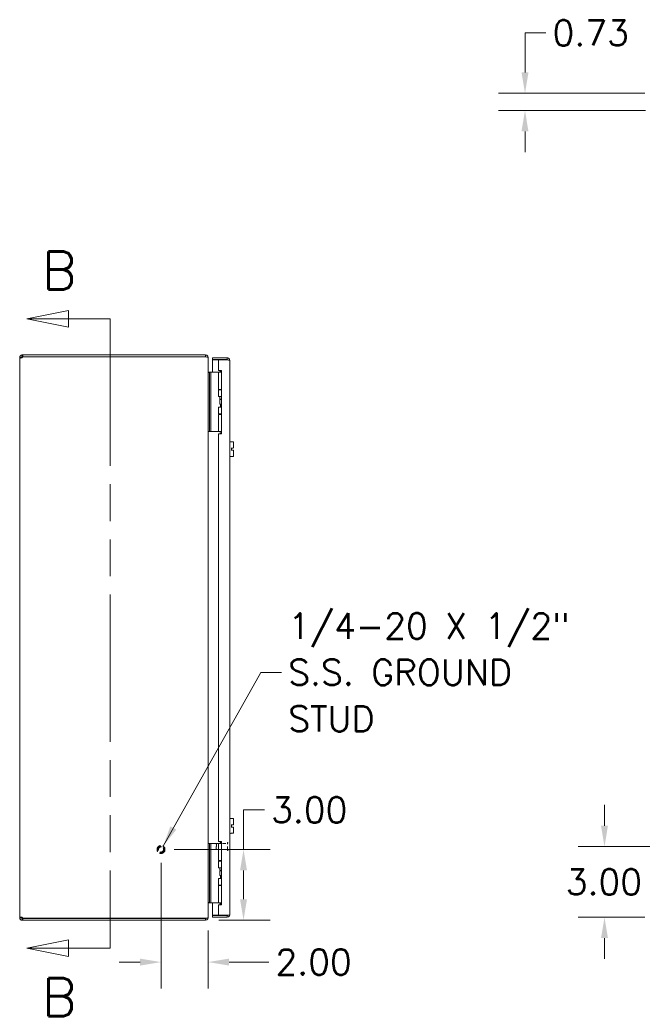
# Model space of a CAD drawing. Header units: inches. Extents: x 8 to 149, y 14 to 90.
# Tile 2 of 5: x 10 to 36, y 37 to 79. Entities that reach past the tile are written whole.
import ezdxf

# ---------------------------------------------------------------- set-up
doc = ezdxf.new("R2010")
doc.units = ezdxf.units.IN
doc.header["$LTSCALE"] = 9
doc.header["$MEASUREMENT"] = 0
doc.linetypes.add('DASHED', pattern=[0.2067, 0.1654, -0.0413])
doc.linetypes.add('DOUBLE_DASH_CHAIN', pattern=[1.2403, 0.6614, -0.0827, 0.1654, -0.0827, 0.1654, -0.0827])
for name, color, linetype, lineweight in [('Dimension (ANSI)', 7, 'Continuous', 13), ('Hidden (ANSI)', 7, 'DASHED', 15), ('Section Line (ANSI)', 7, 'DOUBLE_DASH_CHAIN', 13), ('Symbol (ANSI)', 7, 'Continuous', 18), ('Visible (ANSI)', 7, 'Continuous', 13)]:
    doc.layers.add(name, color=color, linetype=linetype, lineweight=lineweight)
doc.styles.add('Label Text (ANSI)', font='RomanS.shx')
doc.styles.add('Note Text (ANSI)', font='RomanS.shx')
doc.dimstyles.new('Default (ANSI)', dxfattribs={"dimscale": 9, "dimtxt": 0.12, "dimasz": 0.098425, "dimexe": 0.125, "dimexo": 0.0625, "dimgap": 0.031496, "dimtad": 0, "dimtih": 1, "dimtoh": 1, "dimdec": 3, "dimrnd": 1e-08, "dimzin": 0, "dimdsep": 46, "dimtxsty": 'Note Text (ANSI)', "dimcen": 0.09, "dimdle": 0.393701, "dimclrd": 256, "dimclre": 256, "dimclrt": 256, "dimadec": 0, "dimazin": 1, "dimtfac": 1, "dimtofl": 0, "dimtmove": 0, "dimatfit": 3, "dimfxl": 1, "dimtolj": 1, "dimtzin": 4, "dimlwd": -1, "dimlwe": -1, "dimarcsym": 0})
doc.dimstyles.new('Default (ANSI)$7', dxfattribs={"dimscale": 9, "dimtxt": 0.12, "dimasz": 0.098425, "dimexe": 0.125, "dimexo": 0.0625, "dimgap": 0.031496, "dimtad": 0, "dimtih": 1, "dimtoh": 1, "dimdec": 3, "dimrnd": 1e-08, "dimzin": 0, "dimdsep": 46, "dimtxsty": 'Note Text (ANSI)', "dimcen": 0.09, "dimdle": 0.393701, "dimclrd": 256, "dimclre": 256, "dimclrt": 256, "dimadec": 0, "dimazin": 1, "dimtfac": 1, "dimtofl": 0, "dimtmove": 0, "dimatfit": 3, "dimfxl": 1, "dimtolj": 1, "dimtzin": 4, "dimlwd": -1, "dimlwe": -1, "dimarcsym": 0})

# ---------------------------------------------------------------- blocks, each defined once
blk = doc.blocks.new('2dTransSection0')
at = {"layer": 'Section Line (ANSI)', "linetype": 'Continuous'}
for p, q in [((1.3029, 7.4318), (1.106, 7.3924)), ((1.3029, 7.3924), (1.106, 7.3924)), ((1.106, 7.3924), (1.3029, 7.353)), ((1.3029, 7.353), (1.3029, 7.4318)), ((1.4997, 7.3924), (1.3029, 7.3924)), ((1.4997, 7.3924), (1.4997, 7.3153)), ((1.3029, 4.4629), (1.106, 4.4236)), ((1.3029, 4.3842), (1.3029, 4.4629)), ((1.4997, 4.5007), (1.4997, 4.4236)), ((1.3029, 4.4236), (1.106, 4.4236)), ((1.106, 4.4236), (1.3029, 4.3842)), ((1.4997, 4.4236), (1.3029, 4.4236))]:
    blk.add_line(p, q, dxfattribs=at)
at = {"layer": 'Section Line (ANSI)', "linetype": 'DOUBLE_DASH_CHAIN', "ltscale": 0.116575}
blk.add_line((1.4997, 7.3924), (1.4997, 4.4236), dxfattribs=at)
at = {"layer": 'Section Line (ANSI)', "linetype": 'Continuous', "flags": 128}
for points in [[(1.3029, 7.4318), (1.106, 7.3924), (1.3029, 7.353), (1.3029, 7.4318)], [(1.3029, 4.4629), (1.106, 4.4236), (1.3029, 4.3842), (1.3029, 4.4629)]]:
    blk.add_lwpolyline(points, dxfattribs=at)
at = {"layer": 'Section Line (ANSI)'}
for points in [[(1.3029, 7.4318), (1.106, 7.3924), (1.3029, 7.353), (1.3029, 7.4318)], [(1.3029, 4.4629), (1.106, 4.4236), (1.3029, 4.3842), (1.3029, 4.4629)]]:
    blk.add_solid(points, dxfattribs=at)
at = {"layer": 'Section Line (ANSI)', "char_height": 0.18, "attachment_point": 7, "style": 'Label Text (ANSI)'}
for insert in [(1.1782, 7.5302), (1.1782, 4.1022)]:
    blk.add_mtext('B', dxfattribs=dict(at, insert=insert))
blk = doc.blocks.new('*D5')
at = {"layer": 'Defpoints', "color": 0, "transparency": 16777216}
for p in [(15.652, 43.999), (17.547, 40.999), (19.154, 40.999)]:
    blk.add_point(p, dxfattribs=at)
at = {"layer": 'Dimension (ANSI)', "transparency": 16777216}
for p, q in [((19.154, 43.999), (19.154, 45.679)), ((19.154, 45.679), (20.04, 45.679)), ((16.215, 43.999), (20.279, 43.999)), ((19.154, 41.885), (19.154, 43.113)), ((18.109, 40.999), (20.279, 40.999))]:
    blk.add_line(p, q, dxfattribs=at)
for points in [[(19.006, 43.113), (19.301, 43.113), (19.154, 43.999)], [(19.006, 41.885), (19.301, 41.885), (19.154, 40.999)]]:
    blk.add_solid(points, dxfattribs=at)
at = {"layer": 'Dimension (ANSI)', "transparency": 16777216, "insert": (20.323, 46.219), "char_height": 1.08, "attachment_point": 1, "style": 'Note Text (ANSI)'}
blk.add_mtext('\\A1;3.00', dxfattribs=at)
blk = doc.blocks.new('*D6')
at = {"layer": 'Defpoints', "color": 0, "transparency": 16777216}
for p in [(15.652, 43.999), (17.652, 41.115), (17.652, 39.218)]:
    blk.add_point(p, dxfattribs=at)
at = {"layer": 'Dimension (ANSI)', "transparency": 16777216}
for p, q in [((15.652, 43.436), (15.652, 38.093)), ((17.652, 40.553), (17.652, 38.093)), ((14.766, 39.218), (13.88, 39.218)), ((18.538, 39.218), (20.226, 39.218))]:
    blk.add_line(p, q, dxfattribs=at)
for points in [[(14.766, 39.365), (14.766, 39.07), (15.652, 39.218)], [(18.538, 39.365), (18.538, 39.07), (17.652, 39.218)]]:
    blk.add_solid(points, dxfattribs=at)
at = {"layer": 'Dimension (ANSI)', "transparency": 16777216, "insert": (20.51, 39.758), "char_height": 1.08, "attachment_point": 1, "style": 'Note Text (ANSI)'}
blk.add_mtext('\\A1;2.00', dxfattribs=at)
blk = doc.blocks.new('*D7')
at = {"layer": 'Defpoints', "color": 0, "transparency": 16777216}
for p in [(39.675, 44.124), (34.479, 41.124), (36.76, 41.124)]:
    blk.add_point(p, dxfattribs=at)
at = {"layer": 'Dimension (ANSI)', "transparency": 16777216}
for p, q in [((34.479, 45.01), (34.479, 45.895)), ((39.113, 44.124), (33.354, 44.124)), ((36.198, 41.124), (33.354, 41.124)), ((34.479, 40.238), (34.479, 39.352))]:
    blk.add_line(p, q, dxfattribs=at)
for points in [[(34.331, 45.01), (34.626, 45.01), (34.479, 44.124)], [(34.331, 40.238), (34.626, 40.238), (34.479, 41.124)]]:
    blk.add_solid(points, dxfattribs=at)
at = {"layer": 'Dimension (ANSI)', "transparency": 16777216, "insert": (32.833, 43.164), "char_height": 1.08, "attachment_point": 1, "style": 'Note Text (ANSI)'}
blk.add_mtext('\\A1;3.00', dxfattribs=at)
blk = doc.blocks.new('*D11')
at = {"layer": 'Defpoints', "color": 0, "transparency": 16777216}
for p in [(36.76, 76.109), (31.104, 75.379), (36.781, 75.379)]:
    blk.add_point(p, dxfattribs=at)
at = {"layer": 'Dimension (ANSI)', "transparency": 16777216}
for p, q in [((31.104, 76.995), (31.104, 78.674)), ((31.104, 78.674), (31.989, 78.674)), ((36.198, 76.109), (29.979, 76.109)), ((36.218, 75.379), (29.979, 75.379)), ((31.104, 74.493), (31.104, 73.607))]:
    blk.add_line(p, q, dxfattribs=at)
for points in [[(30.956, 76.995), (31.251, 76.995), (31.104, 76.109)], [(30.956, 74.493), (31.251, 74.493), (31.104, 75.379)]]:
    blk.add_solid(points, dxfattribs=at)
at = {"layer": 'Dimension (ANSI)', "transparency": 16777216, "insert": (32.273, 79.214), "char_height": 1.08, "attachment_point": 1, "style": 'Note Text (ANSI)'}
blk.add_mtext('\\A1;0.73', dxfattribs=at)

msp = doc.modelspace()

# ---------------------------------------------------------------- linework, layer by layer
at = {"layer": 'Hidden (ANSI)', "ltscale": 0.004599}
for p, q in [((17.9955, 44.2331), (18.0112, 44.2488)), ((17.9955, 44.0145), (18.0112, 43.9988))]:
    msp.add_line(p, q, dxfattribs=at)
at = {"layer": 'Hidden (ANSI)', "ltscale": 0.07257}
msp.add_line((17.9955, 44.0145), (17.9955, 44.2331), dxfattribs=at)
at = {"layer": 'Hidden (ANSI)', "ltscale": 0.083008}
msp.add_line((18.0112, 44.2488), (18.0112, 43.9988), dxfattribs=at)
at = {"layer": 'Hidden (ANSI)', "ltscale": 0.097632}
for p, q in [((18.0112, 44.2488), (18.473, 44.2488)), ((18.0112, 43.9988), (18.473, 43.9988))]:
    msp.add_line(p, q, dxfattribs=at)
at = {"layer": 'Hidden (ANSI)', "ltscale": 0.106611}
msp.add_line((18.473, 43.9633), (18.473, 44.2843), dxfattribs=at)
at = {"layer": 'Hidden (ANSI)', "ltscale": 0.001276}
for p, q in [((18.481, 44.2923), (18.4875, 44.2923)), ((18.481, 43.9553), (18.4875, 43.9553))]:
    msp.add_line(p, q, dxfattribs=at)
at = {"layer": 'Hidden (ANSI)', "ltscale": 0.223959}
msp.add_circle((15.652, 43.9988), 0.1685, dxfattribs=at)
at = {"layer": 'Hidden (ANSI)', "ltscale": 0.166116}
msp.add_circle((15.652, 43.9988), 0.125, dxfattribs=at)
at = {"layer": 'Hidden (ANSI)', "ltscale": 0.145239}
msp.add_circle((15.652, 43.9988), 0.1093, dxfattribs=at)
at = {"layer": 'Hidden (ANSI)', "ltscale": 0.002559}
for centre, start, end in [((18.481, 44.2843), 90, 180), ((18.481, 43.9633), 180, 270), ((18.4875, 44.2843), 0, 90), ((18.4875, 43.9633), 270, 0)]:
    msp.add_arc(centre, 0.008, start, end, dxfattribs=at)
at = {"layer": 'Visible (ANSI)'}
for p, q in [((9.652, 64.8936), (9.726, 64.8936)), ((9.652, 64.8816), (9.652, 64.8936)), ((9.652, 64.8816), (9.726, 64.8816)), ((9.652, 41.116), (9.652, 64.8816)), ((9.726, 64.8936), (9.726, 64.8816)), ((9.7573, 64.9988), (9.7795, 64.9988)), ((9.7573, 64.9988), (9.7573, 64.9485)), ((9.7573, 64.9485), (9.7573, 64.9248)), ((9.7795, 64.9248), (9.7573, 64.9248)), ((17.5468, 64.9988), (9.7795, 64.9988)), ((9.7795, 64.9988), (9.7795, 64.9248)), ((9.7795, 64.9248), (17.5468, 64.9248)), ((9.7818, 64.9188), (17.5468, 64.9188)), ((17.5468, 64.9248), (17.5468, 64.9988)), ((17.5468, 64.9138), (17.5468, 64.9188)), ((17.6452, 64.8936), (17.652, 64.8936)), ((17.652, 64.8825), (17.652, 64.8936)), ((17.652, 64.8825), (17.652, 41.1151)), ((18.4643, 64.8738), (17.8395, 64.8738)), ((17.8395, 64.7998), (17.8395, 64.8738)), ((18.4643, 64.7998), (18.4643, 64.8738)), ((18.4643, 64.7998), (17.8395, 64.7998)), ((18.0895, 64.7888), (17.8395, 64.7888)), ((17.8395, 64.7888), (17.8395, 64.2608)), ((18.0895, 64.7888), (18.0895, 64.3418)), ((18.0895, 64.7888), (18.4643, 64.7888)), ((18.5695, 64.7686), (18.5695, 41.2291)), ((17.714, 64.2488), (17.652, 64.2488)), ((17.6833, 64.2603), (17.714, 64.2603)), ((17.714, 64.2608), (17.714, 64.1358)), ((17.714, 64.2608), (17.7731, 64.2608)), ((17.714, 61.8658), (17.714, 64.1358)), ((17.8, 64.2608), (17.7731, 64.2608)), ((17.7731, 64.1358), (17.7731, 64.2608)), ((17.7731, 61.8658), (17.7731, 64.1358)), ((17.9859, 64.2608), (17.8, 64.2608)), ((18.0082, 64.2608), (17.9859, 64.2608)), ((18.093, 64.2608), (18.0082, 64.2608)), ((18.0895, 64.3418), (18.2145, 64.3418)), ((18.093, 64.2608), (18.2145, 64.2608)), ((18.093, 63.5288), (18.093, 64.2608)), ((18.1295, 64.2695), (18.2019, 64.3418)), ((18.1295, 64.2695), (18.1381, 64.2608)), ((18.1985, 64.3353), (18.1555, 64.2608)), ((18.2145, 64.3353), (18.1985, 64.3353)), ((18.2145, 64.3418), (18.2145, 61.6548)), ((18.093, 63.5288), (18.2145, 63.5288)), ((18.093, 63.5138), (18.2145, 63.5138)), ((18.093, 63.2283), (18.093, 63.5138)), ((18.2145, 63.2283), (18.093, 63.2283)), ((18.1555, 63.5138), (18.1555, 63.5288)), ((18.1555, 63.1153), (18.1555, 63.2283)), ((18.093, 62.7783), (18.2145, 62.7783)), ((18.093, 62.4928), (18.093, 62.7783)), ((18.142, 63.1033), (18.1451, 63.1033)), ((18.142, 62.9033), (18.142, 63.1033)), ((18.142, 62.9033), (18.1451, 62.9033)), ((18.1451, 63.1033), (18.2145, 63.1033)), ((18.1451, 62.9033), (18.1451, 63.1033)), ((18.1451, 62.9033), (18.2145, 62.9033)), ((18.2145, 63.1153), (18.1555, 63.1153)), ((18.1624, 63.1033), (18.1555, 63.1153)), ((18.183, 62.7783), (18.183, 62.9033)), ((18.093, 62.4928), (18.2145, 62.4928)), ((18.093, 62.4728), (18.2145, 62.4728)), ((18.093, 61.7408), (18.093, 62.4728)), ((18.1555, 62.4728), (18.1555, 62.4928)), ((17.652, 61.7488), (17.714, 61.7488)), ((17.714, 61.8658), (17.714, 61.7408)), ((17.7731, 61.7408), (17.714, 61.7408)), ((17.7731, 61.7408), (17.7731, 61.8658)), ((17.8, 61.7408), (17.7731, 61.7408)), ((17.9859, 61.7408), (17.8, 61.7408)), ((18.0082, 61.7408), (17.9859, 61.7408)), ((18.093, 61.7408), (18.0082, 61.7408)), ((18.0895, 61.6548), (18.0895, 44.3428)), ((18.2145, 61.6548), (18.0895, 61.6548)), ((18.093, 61.7408), (18.2145, 61.7408)), ((18.1555, 61.7309), (18.1555, 61.7408)), ((18.5695, 61.3098), (18.593, 61.3098)), ((18.5695, 61.046), (18.593, 61.046)), ((18.5708, 61.046), (18.5708, 60.9516)), ((18.6273, 61.3098), (18.727, 61.3098)), ((18.6273, 61.046), (18.7113, 61.046)), ((18.6495, 60.9516), (18.6495, 61.046)), ((18.727, 61.0618), (18.727, 61.3098)), ((18.5695, 60.9516), (18.593, 60.9516)), ((18.5695, 60.6878), (18.593, 60.6878)), ((18.6273, 60.9516), (18.7113, 60.9516)), ((18.6273, 60.6878), (18.727, 60.6878)), ((18.727, 60.6878), (18.727, 60.9358)), ((18.5695, 45.3098), (18.593, 45.3098)), ((18.6273, 45.3098), (18.727, 45.3098)), ((18.727, 45.0618), (18.727, 45.3098)), ((18.5695, 45.046), (18.593, 45.046)), ((18.5695, 44.9516), (18.593, 44.9516)), ((18.5708, 45.046), (18.5708, 44.9516)), ((18.6273, 45.046), (18.7113, 45.046)), ((18.6273, 44.9516), (18.7113, 44.9516)), ((18.6495, 44.9516), (18.6495, 45.046)), ((18.727, 44.6878), (18.727, 44.9358)), ((18.0895, 44.3428), (18.2145, 44.3428)), ((18.1985, 44.3353), (18.1555, 44.2608)), ((18.2145, 44.3353), (18.1985, 44.3353)), ((18.2145, 44.3428), (18.2145, 41.6558)), ((18.5695, 44.6878), (18.593, 44.6878)), ((18.6273, 44.6878), (18.727, 44.6878)), ((17.714, 44.2488), (17.652, 44.2488)), ((17.714, 44.2608), (17.714, 44.1358)), ((17.714, 44.2608), (17.7731, 44.2608)), ((17.714, 41.8658), (17.714, 44.1358)), ((17.8, 44.2608), (17.7731, 44.2608)), ((17.7731, 44.1358), (17.7731, 44.2608)), ((17.7731, 41.8658), (17.7731, 44.1358)), ((17.9859, 44.2608), (17.8, 44.2608)), ((18.0082, 44.2608), (17.9859, 44.2608)), ((18.093, 44.2608), (18.0082, 44.2608)), ((18.093, 44.2608), (18.2145, 44.2608)), ((18.093, 43.5288), (18.093, 44.2608)), ((18.093, 43.5288), (18.2145, 43.5288)), ((18.093, 43.5088), (18.2145, 43.5088)), ((18.093, 43.2233), (18.093, 43.5088)), ((18.1555, 43.5088), (18.1555, 43.5288)), ((18.2145, 43.2233), (18.093, 43.2233)), ((18.142, 43.0983), (18.1451, 43.0983)), ((18.142, 42.8983), (18.142, 43.0983)), ((18.1451, 43.0983), (18.2145, 43.0983)), ((18.1451, 42.8983), (18.1451, 43.0983)), ((18.1555, 43.1153), (18.1555, 43.2233)), ((18.2145, 43.1153), (18.1555, 43.1153)), ((18.1653, 43.0983), (18.1555, 43.1153)), ((18.093, 42.7733), (18.2145, 42.7733)), ((18.093, 42.4878), (18.093, 42.7733)), ((18.142, 42.8983), (18.1451, 42.8983)), ((18.1451, 42.8983), (18.2145, 42.8983)), ((18.183, 42.7733), (18.183, 42.8983)), ((18.093, 42.4878), (18.2145, 42.4878)), ((18.093, 42.4728), (18.2145, 42.4728)), ((18.093, 41.7408), (18.093, 42.4728)), ((18.1555, 42.4728), (18.1555, 42.4878)), ((17.714, 41.8658), (17.714, 41.7408)), ((17.7731, 41.7408), (17.7731, 41.8658)), ((17.652, 41.7488), (17.714, 41.7488)), ((17.6833, 41.7373), (18.1074, 41.7373)), ((17.7731, 41.7408), (17.714, 41.7408)), ((17.8, 41.7408), (17.7731, 41.7408)), ((17.9859, 41.7408), (17.8, 41.7408)), ((17.8395, 41.7373), (17.8395, 41.2088)), ((18.0082, 41.7408), (17.9859, 41.7408)), ((18.093, 41.7408), (18.0082, 41.7408)), ((18.0895, 41.6558), (18.0895, 41.2088)), ((18.2145, 41.6558), (18.0895, 41.6558)), ((18.093, 41.7408), (18.2145, 41.7408)), ((18.1295, 41.7281), (18.1422, 41.7408)), ((18.1295, 41.7281), (18.1701, 41.6876)), ((18.1555, 41.7309), (18.1555, 41.7408)), ((9.652, 41.116), (9.726, 41.116)), ((9.652, 41.1041), (9.652, 41.116)), ((9.652, 41.1041), (9.726, 41.1041)), ((9.726, 41.116), (9.726, 41.1041)), ((9.7573, 41.0728), (9.7573, 41.0491)), ((9.7573, 41.0728), (9.7795, 41.0728)), ((9.7573, 41.0491), (9.7573, 40.9988)), ((9.7795, 40.9988), (9.7573, 40.9988)), ((9.7795, 41.0728), (9.7795, 40.9988)), ((9.7795, 41.0728), (17.5468, 41.0728)), ((9.7795, 40.9988), (17.5468, 40.9988)), ((17.5468, 41.0788), (9.7818, 41.0788)), ((17.5468, 41.0788), (17.5468, 41.0838)), ((17.5468, 40.9988), (17.5468, 41.0728)), ((17.6452, 41.1041), (17.652, 41.1041)), ((17.652, 41.1041), (17.652, 41.1151)), ((18.0895, 41.2088), (17.8395, 41.2088)), ((18.4643, 41.1978), (17.8395, 41.1978)), ((17.8395, 41.1978), (17.8395, 41.1238)), ((17.8395, 41.1238), (18.4643, 41.1238)), ((18.4643, 41.2088), (18.0895, 41.2088)), ((18.4643, 41.1978), (18.4643, 41.1238))]:
    msp.add_line(p, q, dxfattribs=at)
for centre, radius, start, end in [((9.7141, 64.9367), 0.07, 308.0474, 345.19093), ((17.5468, 64.8936), 0.0312, 38.23366, 90), ((18.6101, 61.2744), 0.0394, 64.15807, 115.84193), ((18.6101, 60.7232), 0.0394, 244.15807, 295.84193), ((18.6101, 45.2744), 0.0394, 64.15807, 115.84193), ((18.6101, 44.7232), 0.0394, 244.15807, 295.84193), ((9.7141, 41.0609), 0.07, 14.80907, 51.9526), ((17.5468, 41.1041), 0.0312, 270, 321.76634)]:
    msp.add_arc(centre, radius, start, end, dxfattribs=at)
for points, knots in [([(9.652, 64.8936), (9.652, 64.9156), (9.6605, 64.9435), (9.6793, 64.9642), (9.698, 64.9849), (9.7257, 64.9966), (9.7489, 64.9985), (9.7517, 64.9987), (9.7546, 64.9988), (9.7573, 64.9988)], [-0.6640524, -0.6640524, -0.6640524, -0.6640524, -0.038913, -0.038913, -0.038913, 0.5865749, 0.5865749, 0.5865749, 0.6640524, 0.6640524, 0.6640524, 0.6640524]), ([(9.7573, 64.8816), (9.7353, 64.8726), (9.7073, 64.8673), (9.6866, 64.8667), (9.6659, 64.8662), (9.6542, 64.8703), (9.6524, 64.8784), (9.6521, 64.8794), (9.652, 64.8805), (9.652, 64.8816)], [-2.2348487, -2.2348487, -2.2348487, -2.2348487, -1.6097093, -1.6097093, -1.6097093, -0.9842214, -0.9842214, -0.9842214, -0.9067439, -0.9067439, -0.9067439, -0.9067439]), ([(9.7573, 64.9248), (9.7486, 64.9248), (9.7369, 64.9196), (9.731, 64.9104), (9.7275, 64.905), (9.726, 64.8987), (9.726, 64.8936)], [-0.6640524, -0.6640524, -0.6640524, -0.6640524, 0.1698694, 0.1698694, 0.1698694, 0.6640524, 0.6640524, 0.6640524, 0.6640524]), ([(17.652, 64.8936), (17.652, 64.9304), (17.6311, 64.9666), (17.5991, 64.9849), (17.5833, 64.994), (17.565, 64.9988), (17.5468, 64.9988)], [-1.5707963, -1.5707963, -1.5707963, -1.5707963, -0.5201457, -0.5201457, -0.5201457, 0, 0, 0, 0]), ([(17.5468, 64.9138), (17.5836, 64.9138), (17.6198, 64.9075), (17.6381, 64.898), (17.6472, 64.8933), (17.652, 64.8879), (17.652, 64.8825)], [0, 0, 0, 0, 1.0506506, 1.0506506, 1.0506506, 1.5707963, 1.5707963, 1.5707963, 1.5707963]), ([(18.5695, 64.7686), (18.5695, 64.807), (18.5466, 64.8445), (18.5125, 64.8621), (18.4976, 64.8698), (18.481, 64.8738), (18.4643, 64.8738)], [0, 0, 0, 0, 1.0950581, 1.0950581, 1.0950581, 1.5707963, 1.5707963, 1.5707963, 1.5707963]), ([(18.4903, 64.7853), (18.485, 64.7931), (18.4764, 64.7989), (18.467, 64.7997), (18.4661, 64.7998), (18.4652, 64.7998), (18.4643, 64.7998)], [0.57367433, 0.57367433, 0.57367433, 0.57367433, 1.48347479, 1.48347479, 1.48347479, 1.57079633, 1.57079633, 1.57079633, 1.57079633]), ([(18.4643, 64.7888), (18.5027, 64.7841), (18.5402, 64.7794), (18.5578, 64.7747), (18.5655, 64.7726), (18.5695, 64.7706), (18.5695, 64.7686)], [0, 0, 0, 0, 1.0950581, 1.0950581, 1.0950581, 1.5707963, 1.5707963, 1.5707963, 1.5707963]), ([(17.6833, 64.2603), (17.6715, 64.2603), (17.6601, 64.2676), (17.655, 64.2782), (17.6531, 64.2823), (17.652, 64.2869), (17.652, 64.2916)], [-3.1415927, -3.1415927, -3.1415927, -3.1415927, -2.0128023, -2.0128023, -2.0128023, -1.5707963, -1.5707963, -1.5707963, -1.5707963]), ([(18.1784, 61.6548), (18.1766, 61.6631), (18.1746, 61.6711), (18.1689, 61.6924), (18.1649, 61.705), (18.1597, 61.7197), (18.1583, 61.7237), (18.1561, 61.7294), (18.1555, 61.7309), (18.1555, 61.7309)], [-0.81541722, -0.81541722, -0.81541722, -0.81541722, -0.75049363, -0.75049363, -0.63614619, -0.63614619, -0.59145708, -0.59145708, -0.54676797, -0.54676797, -0.54676797, -0.54676797]), ([(18.7113, 61.046), (18.7132, 61.046), (18.7153, 61.0464), (18.7192, 61.048), (18.721, 61.0492), (18.7238, 61.052), (18.725, 61.0538), (18.7266, 61.0577), (18.727, 61.0598), (18.727, 61.0618)], [0.121845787, 0.121845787, 0.121845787, 0.121845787, 0.136893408, 0.136893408, 0.151941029, 0.151941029, 0.167283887, 0.167283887, 0.182626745, 0.182626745, 0.182626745, 0.182626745]), ([(18.727, 60.9358), (18.727, 60.9378), (18.7266, 60.9399), (18.725, 60.9438), (18.7238, 60.9456), (18.721, 60.9484), (18.7192, 60.9496), (18.7153, 60.9512), (18.7132, 60.9516), (18.7113, 60.9516)], [0.061064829, 0.061064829, 0.061064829, 0.061064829, 0.076407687, 0.076407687, 0.091750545, 0.091750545, 0.106798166, 0.106798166, 0.121845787, 0.121845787, 0.121845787, 0.121845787]), ([(18.7113, 45.046), (18.7132, 45.046), (18.7153, 45.0464), (18.7192, 45.048), (18.721, 45.0492), (18.7238, 45.052), (18.725, 45.0538), (18.7266, 45.0577), (18.727, 45.0598), (18.727, 45.0618)], [0.121845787, 0.121845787, 0.121845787, 0.121845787, 0.136893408, 0.136893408, 0.151941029, 0.151941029, 0.167283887, 0.167283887, 0.182626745, 0.182626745, 0.182626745, 0.182626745]), ([(18.727, 44.9358), (18.727, 44.9378), (18.7266, 44.9399), (18.725, 44.9438), (18.7238, 44.9456), (18.721, 44.9484), (18.7192, 44.9496), (18.7153, 44.9512), (18.7132, 44.9516), (18.7113, 44.9516)], [0.061064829, 0.061064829, 0.061064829, 0.061064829, 0.076407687, 0.076407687, 0.091750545, 0.091750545, 0.106798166, 0.106798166, 0.121845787, 0.121845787, 0.121845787, 0.121845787]), ([(17.6833, 41.7373), (17.6715, 41.7373), (17.6601, 41.73), (17.655, 41.7194), (17.6531, 41.7153), (17.652, 41.7107), (17.652, 41.7061)], [-3.1415927, -3.1415927, -3.1415927, -3.1415927, -2.0128023, -2.0128023, -2.0128023, -1.5707963, -1.5707963, -1.5707963, -1.5707963]), ([(18.1782, 41.6558), (18.1764, 41.6637), (18.1745, 41.6714), (18.1689, 41.6924), (18.1649, 41.705), (18.1597, 41.7197), (18.1583, 41.7237), (18.1561, 41.7294), (18.1555, 41.7309), (18.1555, 41.7309)], [-0.81280176, -0.81280176, -0.81280176, -0.81280176, -0.75049363, -0.75049363, -0.63614619, -0.63614619, -0.59145708, -0.59145708, -0.54676797, -0.54676797, -0.54676797, -0.54676797]), ([(9.652, 41.116), (9.652, 41.125), (9.6605, 41.1303), (9.6793, 41.1309), (9.698, 41.1314), (9.7257, 41.1273), (9.7489, 41.1192), (9.7517, 41.1182), (9.7546, 41.1171), (9.7573, 41.116)], [0.9067439, 0.9067439, 0.9067439, 0.9067439, 1.5318833, 1.5318833, 1.5318833, 2.1573712, 2.1573712, 2.1573712, 2.2348487, 2.2348487, 2.2348487, 2.2348487]), ([(9.7573, 40.9988), (9.7353, 40.9988), (9.7073, 41.0073), (9.6866, 41.026), (9.6659, 41.0448), (9.6542, 41.0724), (9.6524, 41.0956), (9.6521, 41.0985), (9.652, 41.1013), (9.652, 41.1041)], [-0.6640524, -0.6640524, -0.6640524, -0.6640524, -0.038913, -0.038913, -0.038913, 0.5865749, 0.5865749, 0.5865749, 0.6640524, 0.6640524, 0.6640524, 0.6640524]), ([(9.726, 41.1041), (9.726, 41.0953), (9.7312, 41.0836), (9.7404, 41.0777), (9.7459, 41.0743), (9.7521, 41.0728), (9.7573, 41.0728)], [-0.6640524, -0.6640524, -0.6640524, -0.6640524, 0.1698694, 0.1698694, 0.1698694, 0.6640524, 0.6640524, 0.6640524, 0.6640524]), ([(17.652, 41.1151), (17.652, 41.1042), (17.6311, 41.0934), (17.5991, 41.088), (17.5833, 41.0853), (17.565, 41.0838), (17.5468, 41.0838)], [-1.5707963, -1.5707963, -1.5707963, -1.5707963, -0.5201457, -0.5201457, -0.5201457, 0, 0, 0, 0]), ([(17.5468, 40.9988), (17.5836, 40.9988), (17.6198, 41.0198), (17.6381, 41.0517), (17.6472, 41.0676), (17.652, 41.0858), (17.652, 41.1041)], [0, 0, 0, 0, 1.0506506, 1.0506506, 1.0506506, 1.5707963, 1.5707963, 1.5707963, 1.5707963]), ([(18.1905, 41.2042), (18.1905, 41.2042), (18.1905, 41.2042), (18.1905, 41.2045), (18.1905, 41.2053), (18.1905, 41.2074), (18.1905, 41.2081), (18.1905, 41.2088)], [0, 0, 0, 0, 0.01987028, 0.01987028, 0.10623361, 0.10623361, 0.13466491, 0.13466491, 0.13466491, 0.13466491]), ([(18.3005, 41.2088), (18.3005, 41.2081), (18.3005, 41.2074), (18.3005, 41.2053), (18.3005, 41.2045), (18.3005, 41.2042), (18.3005, 41.2042), (18.3005, 41.2042)], [1.09124683, 1.09124683, 1.09124683, 1.09124683, 1.14336763, 1.14336763, 1.30135657, 1.30135657, 1.3374969, 1.3374969, 1.3374969, 1.3374969]), ([(18.5695, 41.2291), (18.5695, 41.2244), (18.5466, 41.2197), (18.5125, 41.215), (18.4976, 41.2129), (18.481, 41.2109), (18.4643, 41.2088)], [0, 0, 0, 0, 1.0950581, 1.0950581, 1.0950581, 1.5707963, 1.5707963, 1.5707963, 1.5707963]), ([(18.4643, 41.1238), (18.5027, 41.1238), (18.5402, 41.1467), (18.5578, 41.1808), (18.5655, 41.1957), (18.5695, 41.2124), (18.5695, 41.2291)], [0, 0, 0, 0, 1.0950581, 1.0950581, 1.0950581, 1.5707963, 1.5707963, 1.5707963, 1.5707963]), ([(18.4903, 41.2123), (18.485, 41.2045), (18.4764, 41.1987), (18.467, 41.1979), (18.4661, 41.1978), (18.4652, 41.1978), (18.4643, 41.1978)], [0.57367433, 0.57367433, 0.57367433, 0.57367433, 1.48347479, 1.48347479, 1.48347479, 1.57079633, 1.57079633, 1.57079633, 1.57079633])]:
    msp.add_open_spline(points, degree=3, knots=knots, dxfattribs=at)
for points in [[(9.726, 64.8816), (9.726, 64.8778), (9.7266, 64.8747), (9.7276, 64.8723)], [(17.6535, 64.2488), (17.6525, 64.259), (17.652, 64.2698), (17.652, 64.2805)], [(18.1295, 64.2695), (18.1251, 64.265), (18.1194, 64.262), (18.1133, 64.2609)], [(17.6535, 41.7488), (17.6525, 41.7386), (17.652, 41.7278), (17.652, 41.7171)], [(18.1295, 41.7281), (18.1238, 41.7339), (18.1156, 41.7373), (18.1074, 41.7373)], [(9.7274, 41.1254), (9.7264, 41.123), (9.726, 41.1198), (9.726, 41.116)], [(18.1905, 41.2042), (18.2081, 41.2016), (18.2268, 41.2013), (18.2455, 41.2013)], [(18.3005, 41.2042), (18.283, 41.2016), (18.2642, 41.2013), (18.2455, 41.2013)]]:
    msp.add_open_spline(points, degree=3, dxfattribs=at)

# ---------------------------------------------------------------- block references
at = {"layer": 'Section Line (ANSI)', "xscale": 9, "yscale": 9, "zscale": 9}
msp.add_blockref('2dTransSection0', (0, 0), dxfattribs=at)

# ---------------------------------------------------------------- texts
at = {"layer": 'Symbol (ANSI)', "insert": (21.0546, 51.5214), "char_height": 1.08, "width": 13.970128, "attachment_point": 4, "line_spacing_factor": 1.093904, "style": 'Note Text (ANSI)'}
msp.add_mtext('{1/4-20 X 1/2"\\PS.S. GROUND \\PSTUD}', dxfattribs=at)

# ---------------------------------------------------------------- dimensions: what is measured, and where the dimension line sits
at = {"layer": 'Dimension (ANSI)'}
for base, p1, p2, angle, override, picture, middle in [((31.1036, 75.3788), (36.7605, 76.1088), (36.7807, 75.3788), 270, {"dimdec": 2, "dimtp": 0, "dimtm": 0, "dimtdec": 2, "dimatfit": 1}, '*D11', (33.9186, 78.6745)), ((19.1538, 40.9988), (15.652, 43.9988), (17.5468, 40.9988), 270, {"dimdec": 2, "dimtp": 0, "dimtm": 0, "dimtdec": 2, "dimatfit": 2}, '*D5', (21.9688, 45.6786)), ((34.4786, 41.1238), (39.6754, 44.1238), (36.7605, 41.1238), 90, {"dimdec": 2, "dimtp": 0, "dimtm": 0, "dimtdec": 2, "dimatfit": 1}, '*D7', (34.4786, 42.6238)), ((17.652, 39.2178), (15.652, 43.9988), (17.652, 41.1151), 180, {"dimtih": 0, "dimtoh": 0, "dimdec": 2, "dimtp": 0, "dimtm": 0, "dimtdec": 2, "dimatfit": 1}, '*D6', (22.1553, 39.2178))]:
    dim = msp.add_linear_dim(base=base, p1=p1, p2=p2, angle=angle, dimstyle='Default (ANSI)', override=override, dxfattribs=at)
    dim.commit()
    dim.dimension.update_dxf_attribs({"geometry": picture, "text_midpoint": middle, "dimtype": 160})

# ---------------------------------------------------------------- leaders
at = {"layer": 'Symbol (ANSI)', "annotation_type": 0, "has_hookline": 1, "hookline_direction": 0, "text_width": 13.2686}
msp.add_leader([(15.7429, 44.1407), (19.8853, 51.5214), (20.7711, 51.5214)], dimstyle='Default (ANSI)$7', override={"dimtad": 0}, dxfattribs=at)

doc.saveas('drawing.dxf')
